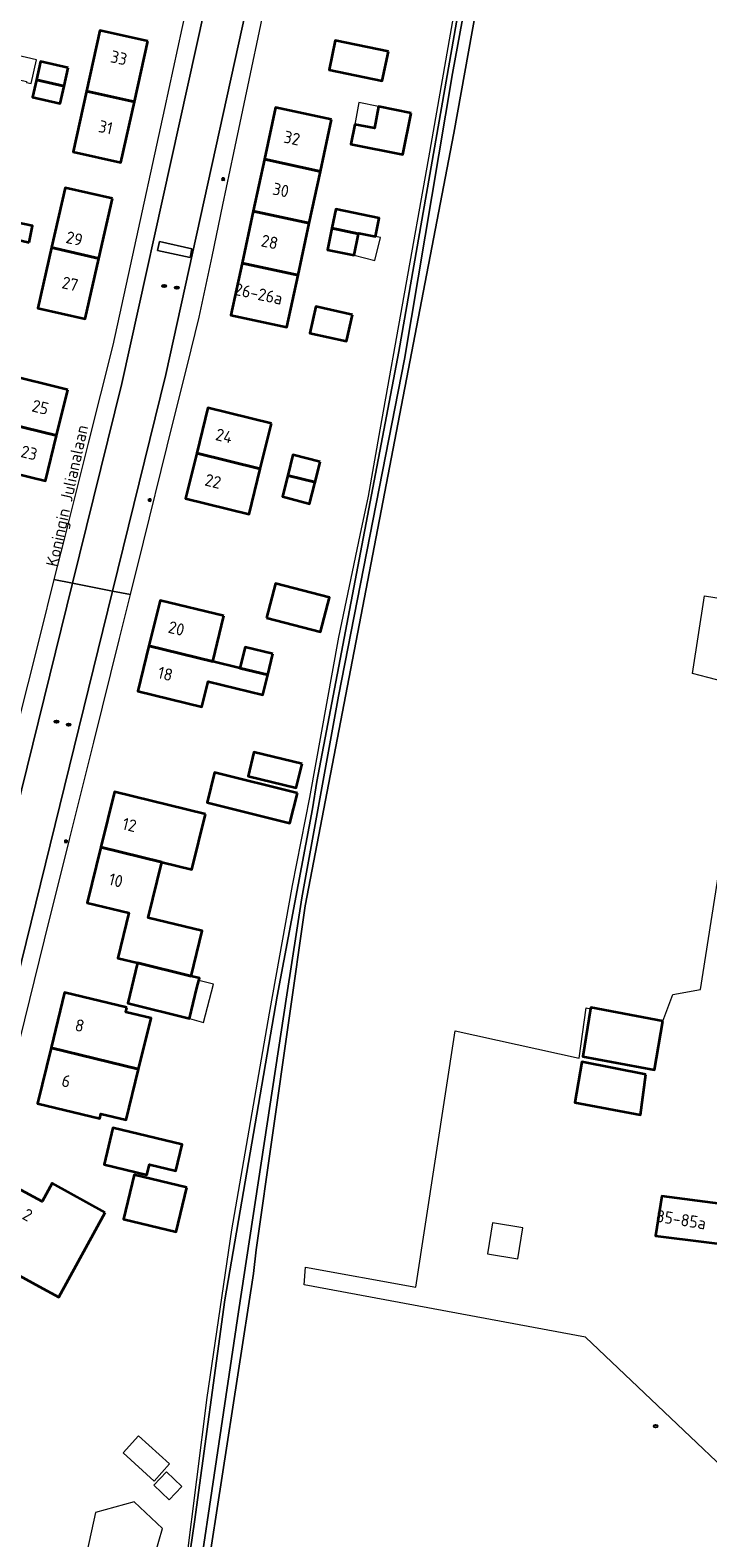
# Model space of a CAD drawing. Header units: metres. Extents: x 152610 to 160096, y 456114 to 462495.
# Tile 29 of 256: x 156332 to 156407, y 458221 to 458388. Entities that reach past the tile are written whole.
import ezdxf
from ezdxf.enums import TextEntityAlignment as Align

# ---------------------------------------------------------------- set-up
doc = ezdxf.new("R2010")
doc.units = ezdxf.units.M
doc.header["$LTSCALE"] = 0.5
doc.layers.get('0').update_dxf_attribs({"linetype": 'CONTINUOUS'})
for name, color, linetype, lineweight in [('B-PV-GR-GRAS-GV', 251, 'CONTINUOUS', 13), ('B-PV-IE-MEUBILAIR-S', 251, 'CONTINUOUS', 25), ('B-PV-OG-BEBOUWING-GV', 6, 'CONTINUOUS', 35), ('B-PV-OG-BEBOUWING-T18', 1, 'CONTINUOUS', 18), ('B-PV-OG-BEBOUWING_OVERBOUWING-GV', 251, 'CONTINUOUS', 18), ('B-PV-OG-BEBOUWING_SCHUUR-GV', 251, 'CONTINUOUS', 18), ('B-PV-OG-TERREIN_OEVER-GV', 251, 'CONTINUOUS', 18), ('B-PV-OG-TOPOGRAFIE-T18', 1, 'CONTINUOUS', 18), ('B-PV-OG-WATER_SLOOT-GV', 251, 'CONTINUOUS', 18), ('B-PV-VH-OPENVERHARDING_BETONSTRAATSTEEN-GV', 251, 'CONTINUOUS', 18), ('B-PV-VH-OPENVERHARDING_TEGEL-GV', 251, 'CONTINUOUS', 18)]:
    doc.layers.add(name, color=color, linetype=linetype, lineweight=lineweight)
doc.styles.add('NLCS-ISO-M750-T18', font='NLCS-ISO.ttf', dxfattribs={"height": 1.35})

# ---------------------------------------------------------------- blocks, each defined once
blk = doc.blocks.new('SIE-MEUBILAIR_PAAL_LICHTMAST-SO')
for points in [[(-0.62, 0), (-1, 0)], [(-0.71, 0.71), (-0.44, 0.44)], [(0, 1), (0, 0.62)], [(0.44, 0.44), (0.71, 0.71)], [(1, 0), (0.62, 0)], [(-0.71, -0.71), (-0.44, -0.44)], [(0, -0.62), (0, -1)], [(0.44, -0.44), (0.71, -0.71)]]:
    blk.add_lwpolyline(points)
blk.add_circle((0, 0), 0.5)
blk = doc.blocks.new('SIE-MEUBILAIR_PUT_RIOOLPUT-SO')
blk.add_ellipse((0, 0), major_axis=(1.25, 0), ratio=0.54)

msp = doc.modelspace()

# ---------------------------------------------------------------- linework, layer by layer
at = {"layer": 'B-PV-GR-GRAS-GV', "flags": 128}
for points in [[(156407.777, 458485.689), (156406.58, 458477.35), (156397.081, 458416.889), (156388.267, 458419.092), (156388.085, 458419.138), (156386.606, 458419.542), (156378.804, 458376.264), (156362.318, 458290.592), (156356.871, 458252.467), (156356.577, 458249.817), (156346.125, 458182.398)], [(156420.317, 458217.28), (156393.409, 458242.759), (156362.195, 458248.56), (156362.327, 458250.544), (156374.602, 458248.308), (156378.967, 458276.725), (156392.699, 458273.708), (156393.493, 458279.264), (156393.984, 458279.182), (156394.006, 458279.321), (156401.993, 458277.809), (156403.097, 458280.773), (156406.183, 458281.294), (156411.432, 458314.745), (156406.984, 458315.904), (156405.283, 458316.347), (156406.606, 458324.946), (156417.625, 458323.172)]]:
    msp.add_lwpolyline(points, dxfattribs=at)
at = {"layer": 'B-PV-OG-BEBOUWING-GV', "flags": 128}
for points in [[(156344.828, 458386.46), (156339.508, 458387.633), (156338.029, 458380.924), (156343.345, 458379.736)], [(156371.533, 458385.297), (156365.631, 458386.521), (156364.958, 458383.279), (156370.86, 458382.054)], [(156335.994, 458383.513), (156332.92, 458384.188), (156332.479, 458382.177), (156332.476, 458382.165), (156335.547, 458381.478)], [(156335.547, 458381.478), (156332.476, 458382.165), (156332.052, 458380.23), (156335.125, 458379.555)], [(156343.345, 458379.736), (156338.029, 458380.924), (156336.539, 458374.167), (156341.859, 458372.994)], [(156365.237, 458377.771), (156359.014, 458379.11), (156357.775, 458373.355), (156363.998, 458372.016)], [(156374.057, 458378.481), (156370.459, 458379.198), (156369.982, 458376.798), (156367.821, 458377.229), (156367.382, 458375.023), (156373.14, 458373.876)], [(156363.998, 458372.016), (156357.775, 458373.355), (156356.537, 458367.6), (156362.76, 458366.261)], [(156340.918, 458369.008), (156335.667, 458370.198), (156334.164, 458363.566), (156339.408, 458362.348)], [(156362.76, 458366.261), (156356.537, 458367.6), (156355.298, 458361.845), (156361.521, 458360.506)], [(156365.273, 458365.72), (156368.229, 458365.085), (156368.248, 458365.176), (156370.106, 458364.792), (156370.528, 458366.837), (156365.71, 458367.833)], [(156331.672, 458364.144), (156332.052, 458365.966), (156328.477, 458366.711), (156328.114, 458364.971), (156328.567, 458364.866)], [(156368.229, 458365.085), (156365.273, 458365.72), (156364.778, 458363.327), (156367.739, 458362.715)], [(156339.408, 458362.348), (156334.164, 458363.566), (156332.639, 458356.841), (156337.89, 458355.651)], [(156361.521, 458360.506), (156355.298, 458361.845), (156354.059, 458356.088), (156360.282, 458354.749)], [(156367.557, 458356.13), (156363.477, 458357.034), (156362.823, 458354.081), (156366.903, 458353.177)], [(156335.962, 458347.809), (156328.808, 458349.565), (156327.557, 458344.473), (156334.717, 458342.741)], [(156358.556, 458344.068), (156351.496, 458345.796), (156350.265, 458340.77), (156357.325, 458339.041)], [(156334.717, 458342.741), (156327.557, 458344.473), (156326.325, 458339.456), (156333.479, 458337.699)], [(156357.325, 458339.041), (156350.265, 458340.77), (156349.035, 458335.744), (156356.095, 458334.016)], [(156363.97, 458339.822), (156360.943, 458340.586), (156360.365, 458338.297), (156363.397, 458337.555)], [(156363.397, 458337.555), (156360.365, 458338.297), (156359.775, 458335.959), (156362.658, 458335.197), (156362.792, 458335.163), (156363.372, 458337.456)], [(156358.029, 458322.505), (156364.02, 458320.964), (156365.002, 458324.78), (156359.011, 458326.322)], [(156353.282, 458322.724), (156346.195, 458324.45), (156344.969, 458319.417), (156352.053, 458317.68)], [(156352.053, 458317.68), (156344.969, 458319.417), (156343.746, 458314.395), (156350.839, 458312.668), (156351.518, 458315.459), (156357.616, 458313.974), (156358.158, 458316.201), (156355.06, 458316.952), (156355.059, 458316.948)], [(156358.723, 458318.519), (156355.625, 458319.273), (156355.06, 458316.952), (156358.158, 458316.201)], [(156361.957, 458306.318), (156356.619, 458307.616), (156355.978, 458304.982), (156361.316, 458303.683)], [(156361.436, 458303.075), (156352.241, 458305.38), (156351.408, 458302.058), (156360.603, 458299.753)], [(156351.232, 458300.765), (156341.135, 458303.245), (156339.623, 458297.089), (156346.405, 458295.424), (156349.72, 458294.611)], [(156346.405, 458295.424), (156339.623, 458297.089), (156338.111, 458290.935), (156342.734, 458289.799), (156341.505, 458284.799), (156343.703, 458284.259), (156349.631, 458282.797), (156350.861, 458287.803), (156344.894, 458289.269)], [(156343.703, 458284.259), (156342.635, 458279.781), (156349.476, 458278.095), (156350.287, 458281.492), (156350.493, 458282.309), (156350.558, 458282.568), (156349.631, 458282.797)], [(156342.521, 458279.306), (156335.597, 458280.991), (156334.098, 458274.832), (156343.818, 458272.465), (156345.197, 458278.13), (156342.401, 458278.811)], [(156401.993, 458277.809), (156394.006, 458279.321), (156393.984, 458279.182), (156393.131, 458273.871), (156401.071, 458272.405)], [(156343.818, 458272.465), (156334.098, 458274.832), (156332.599, 458268.674), (156339.495, 458266.996), (156339.628, 458267.542), (156342.452, 458266.854)], [(156400.127, 458271.887), (156393.025, 458273.281), (156392.245, 458268.798), (156399.536, 458267.427)], [(156345.717, 458264.818), (156340.962, 458265.961), (156339.986, 458261.906), (156344.741, 458260.763), (156345.015, 458261.901), (156347.932, 458261.199), (156348.634, 458264.116)], [(156414.164, 458261.571), (156409.197, 458262.186), (156408.393, 458257.537), (156401.902, 458258.409), (156401.193, 458253.989), (156412.212, 458252.618), (156412.167, 458252.321), (156412.365, 458252.293), (156410.02, 458235.651), (156422.286, 458233.703), (156425.952, 458258.999), (156413.997, 458260.67)], [(156340.107, 458256.605), (156334.232, 458259.826), (156333.117, 458257.791), (156330.293, 458259.339), (156328.308, 458255.718), (156327.998, 458255.888), (156326.653, 458253.435), (156326.901, 458253.299), (156326.183, 458251.989), (156329.811, 458250), (156332.761, 458248.383), (156334.944, 458247.186)], [(156349.181, 458259.351), (156343.308, 458260.763), (156342.127, 458255.853), (156348, 458254.441)]]:
    msp.add_lwpolyline(points, close=True, dxfattribs=at)
at = {"layer": 'B-PV-OG-BEBOUWING_OVERBOUWING-GV', "flags": 128}
for points in [[(156329.685, 458382.396), (156331.391, 458381.982), (156331.364, 458381.871), (156331.895, 458381.751), (156332.494, 458384.399), (156330.252, 458384.906)], [(156370.459, 458379.198), (156368.273, 458379.658), (156367.821, 458377.229), (156369.982, 458376.798)], [(156352.111, 458281.895), (156350.493, 458282.309), (156350.287, 458281.492), (156349.476, 458278.095), (156351.016, 458277.662)], [(156386.463, 458254.898), (156383.102, 458255.457), (156382.529, 458252.015), (156385.89, 458251.455)], [(156348.624, 458226.208), (156346.9, 458227.85), (156345.494, 458226.373), (156347.217, 458224.731)], [(156346.459, 458221.561), (156343.312, 458224.496), (156339.043, 458223.338), (156338.076, 458218.929), (156341.307, 458216.067), (156345.253, 458217.332)]]:
    msp.add_lwpolyline(points, close=True, dxfattribs=at)
at = {"layer": 'B-PV-OG-BEBOUWING_SCHUUR-GV', "flags": 128}
for points in [[(156370.667, 458364.676), (156368.248, 458365.176), (156368.229, 458365.085), (156367.739, 458362.715), (156370.021, 458362.134)], [(156347.26, 458228.72), (156343.821, 458231.845), (156342.088, 458229.939), (156345.527, 458226.813)]]:
    msp.add_lwpolyline(points, close=True, dxfattribs=at)
at = {"layer": 'B-PV-OG-TERREIN_OEVER-GV', "flags": 128}
for points in [[(156395.404, 458480.435), (156392.238, 458461.975), (156385.668, 458420.358), (156382.082, 458401.552), (156378.663, 458382.869), (156373.334, 458351.183), (156366.02, 458313.849), (156361.948, 458291.492), (156360.282, 458280.703), (156354.897, 458245.592), (156347.823, 458198.207), (156346.348, 458190.1), (156345.221, 458182.44), (156346.033, 458181.475), (156346.125, 458182.398), (156356.577, 458249.817), (156356.871, 458252.467), (156362.318, 458290.592), (156378.804, 458376.264), (156386.606, 458419.542), (156388.791, 458432.938), (156391.872, 458452.802), (156395.25, 458474.611), (156398.304, 458492.962)], [(156345.462, 458191.231), (156350.028, 458222.309), (156353.404, 458246.889), (156359.204, 458280.574), (156363.127, 458301.35), (156363.612, 458304.374), (156372.699, 458352.038), (156382.169, 458406.118), (156386.232, 458429.554), (156392.539, 458469.807), (156396.543, 458493.696)], [(156395.043, 458487.268), (156392.953, 458475.341), (156387.358, 458439.694), (156385.223, 458426.046), (156383.223, 458413.749), (156380.575, 458399.615), (156378.413, 458387.237), (156375.98, 458373.535), (156370.599, 458343.358), (156369.305, 458336.023), (156368.359, 458331.699), (156366.008, 458320.375), (156362.771, 458302.6), (156360.873, 458292.835), (156358.306, 458278.674), (156354.117, 458254.661), (156351.387, 458236.072), (156349.085, 458217.904)]]:
    msp.add_lwpolyline(points, dxfattribs=at)
at = {"layer": 'B-PV-OG-WATER_SLOOT-GV', "flags": 128}
for points in [[(156396.543, 458493.696), (156392.539, 458469.807), (156386.232, 458429.554), (156382.169, 458406.118), (156372.699, 458352.038), (156363.612, 458304.374), (156363.127, 458301.35), (156359.204, 458280.574), (156353.404, 458246.889), (156350.028, 458222.309), (156345.462, 458191.231)], [(156347.823, 458198.207), (156354.897, 458245.592), (156360.282, 458280.703), (156361.948, 458291.492), (156366.02, 458313.849), (156373.334, 458351.183), (156378.663, 458382.869), (156382.082, 458401.552), (156385.668, 458420.358), (156392.238, 458461.975), (156395.404, 458480.435)]]:
    msp.add_lwpolyline(points, dxfattribs=at)
at = {"layer": 'B-PV-VH-OPENVERHARDING_BETONSTRAATSTEEN-GV', "flags": 128}
for points in [[(156334.417, 458326.772), (156336.477, 458326.366), (156341.948, 458348.498), (156354.757, 458406.348), (156352.777, 458406.754), (156351.053, 458398.892), (156348.632, 458387.852), (156346.689, 458378.989), (156342.864, 458361.545), (156340.939, 458352.765), (156338.212, 458341.895), (156335.538, 458331.238)], [(156349.525, 458362.466), (156349.74, 458363.443), (156346.131, 458364.238), (156345.916, 458363.262)], [(156346.131, 458364.238), (156349.74, 458363.443), (156349.525, 458362.466), (156345.916, 458363.262)]]:
    msp.add_lwpolyline(points, close=True, dxfattribs=at)
for points in [[(156354.757, 458406.348), (156341.948, 458348.498), (156336.477, 458326.366), (156340.904, 458325.493), (156346.827, 458349.51), (156359.159, 458405.446)], [(156326.513, 458267.135), (156340.904, 458325.493), (156336.477, 458326.366), (156321.945, 458267.58)]]:
    msp.add_lwpolyline(points, dxfattribs=at)
at = {"layer": 'B-PV-VH-OPENVERHARDING_TEGEL-GV', "flags": 128}
for points in [[(156340.904, 458325.493), (156342.903, 458325.099), (156344.349, 458330.915), (156346.997, 458341.57), (156349.646, 458352.228), (156350.547, 458355.854), (156351.962, 458362.563), (156353.177, 458368.323), (156354.392, 458374.083), (156359.092, 458396.368), (156360.93, 458405.083), (156359.159, 458405.446), (156346.827, 458349.51)], [(156319.672, 458268.004), (156321.945, 458267.58), (156336.477, 458326.366), (156334.417, 458326.772), (156332.877, 458320.632), (156330.152, 458309.773), (156330.144, 458309.74), (156329.887, 458308.717), (156329.86, 458308.611), (156327.507, 458299.231), (156325.972, 458293.112), (156320.572, 458271.591)], [(156326.513, 458267.135), (156328.384, 458266.674), (156330.621, 458275.678), (156333.385, 458286.801), (156336.154, 458297.941), (156338.838, 458308.74), (156341.691, 458320.221), (156342.903, 458325.099), (156340.904, 458325.493)]]:
    msp.add_lwpolyline(points, close=True, dxfattribs=at)

# ---------------------------------------------------------------- block references
at = {"layer": 'B-PV-IE-MEUBILAIR-S', "xscale": 0.2, "yscale": 0.2, "zscale": 0.2}
for name, p in [('SIE-MEUBILAIR_PAAL_LICHTMAST-SO', (156353.204, 458371.161)), ('SIE-MEUBILAIR_PUT_RIOOLPUT-SO', (156346.653, 458359.307)), ('SIE-MEUBILAIR_PUT_RIOOLPUT-SO', (156348.066, 458359.131)), ('SIE-MEUBILAIR_PAAL_LICHTMAST-SO', (156345.05, 458335.589)), ('SIE-MEUBILAIR_PUT_RIOOLPUT-SO', (156334.694, 458311.009)), ('SIE-MEUBILAIR_PUT_RIOOLPUT-SO', (156336.047, 458310.68)), ('SIE-MEUBILAIR_PAAL_LICHTMAST-SO', (156335.75, 458297.741)), ('SIE-MEUBILAIR_PUT_RIOOLPUT-SO', (156401.196, 458232.901))]:
    msp.add_blockref(name, p, dxfattribs=at)

# ---------------------------------------------------------------- texts
at = {"layer": 'B-PV-OG-BEBOUWING-T18', "style": 'NLCS-ISO-M750-T18'}
for s, rotation, p in [('33', 347.6, (156341.63, 458384.605)), ('31', 347.6, (156340.161, 458376.903)), ('32', 347.9, (156360.839, 458375.706)), ('30', 347.9, (156359.6, 458369.952)), ('29', 347.2, (156336.698, 458364.561)), ('28', 347.9, (156358.362, 458364.196)), ('27', 347.2, (156336.211, 458359.552)), ('26-26a', 347.9, (156357.123, 458358.441)), ('25', 346.2, (156332.912, 458345.871)), ('24', 346.2, (156353.309, 458342.688)), ('23', 346.2, (156331.67, 458340.816)), ('22', 346.2, (156352.078, 458337.663)), ('20', 346.3, (156348.011, 458321.342)), ('18', 346.3, (156346.787, 458316.314)), ('12', 346.2, (156342.807, 458299.571)), ('10', 346.2, (156341.295, 458293.416)), ('8', 346.3, (156337.277, 458277.32)), ('6', 346.3, (156335.778, 458271.162)), ('2', 331.3, (156331.493, 458256.327)), ('85-85a', 350.9, (156404.016, 458255.803))]:
    msp.add_text(s, height=1.35, rotation=rotation, dxfattribs=at).set_placement(p, align=Align.MIDDLE)
at = {"layer": 'B-PV-OG-TOPOGRAFIE-T18', "style": 'NLCS-ISO-M750-T18'}
msp.add_text('Koningin Julianalaan', height=1.35, rotation=77.7, dxfattribs=at).set_placement((156336.074, 458336.01), align=Align.MIDDLE)

doc.saveas('drawing.dxf')
